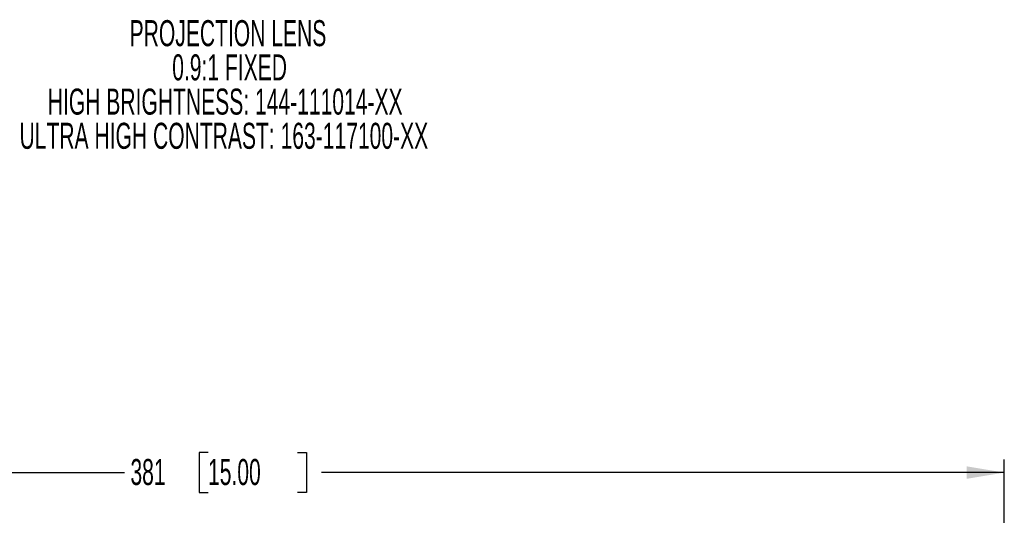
# Model space of a CAD drawing. Header units: millimetres. Extents: x 0 to 1118, y 0 to 864.
# Tile 88 of 96: x 868 to 988, y 593 to 653. Entities that reach past the tile are written whole.
import ezdxf

# ---------------------------------------------------------------- set-up
doc = ezdxf.new("R2010")
doc.units = ezdxf.units.MM
doc.layers.add('ALPHAREV', color=7, linetype='Continuous', lineweight=25)
doc.styles.add('SLDTEXTSTYLE0', font='TXT', dxfattribs={"width": 0.605})
doc.dimstyles.new('SLDDIMSTYLE0', dxfattribs={"dimtxt": 3.175, "dimasz": 4.572, "dimexe": 0, "dimexo": 0.0625, "dimgap": 0.79375, "dimtad": 0, "dimtih": 1, "dimtoh": 1, "dimdec": 0, "dimlfac": 2, "dimrnd": 1e-09, "dimzin": 12, "dimdsep": 46, "dimtxsty": 'SLDTEXTSTYLE0', "dimsah": 1, "dimcen": 0.09, "dimadec": 0, "dimazin": 3, "dimtfac": 1, "dimtofl": 0, "dimtmove": 0, "dimatfit": 3, "dimfxl": 1, "dimfrac": 2, "dimtolj": 1, "dimtzin": 12, "dimarcsym": 0})

# ---------------------------------------------------------------- blocks, each defined once
blk = doc.blocks.new('_D_8')
at = {"layer": 'ALPHAREV'}
for p, q in [((891.15, 600.64), (890.06, 600.64)), ((890.06, 600.64), (890.06, 595.76)), ((902.07, 600.64), (903.16, 600.64)), ((903.16, 600.64), (903.16, 595.76)), ((797.72, 558.71), (797.72, 599.8)), ((988.22, 576.46), (988.22, 599.8)), ((797.72, 598.2), (880.97, 598.2)), ((988.22, 598.2), (904.98, 598.2)), ((890.06, 595.76), (891.15, 595.76)), ((903.16, 595.76), (902.07, 595.76))]:
    blk.add_line(p, q, dxfattribs=at)
for points in [[(797.72, 598.2), (802.29, 597.44), (802.29, 598.96)], [(988.22, 598.2), (983.65, 598.96), (983.65, 597.44)]]:
    blk.add_solid(points, dxfattribs=at)
at = {"layer": 'ALPHAREV', "char_height": 3.175, "attachment_point": 1, "style": 'SLDTEXTSTYLE0'}
for s, insert in [('381', (881.69, 599.86)), ('15.00', (891.15, 599.86))]:
    blk.add_mtext(s, dxfattribs=dict(at, insert=insert))
blk = doc.blocks.new('SW_NOTE_0_7')
at = {"layer": 'ALPHAREV', "color": 0, "char_height": 3.175, "attachment_point": 2, "style": 'SLDTEXTSTYLE0'}
for s, insert in [('PROJECTION LENS', (19.94, 4.09)), ('0.9:1 FIXED', (20.14, -0.08)), ('HIGH BRIGHTNESS: 144-111014-XX', (19.6, -4.26)), ('ULTRA HIGH CONTRAST: 163-117100-XX', (19.44, -8.43))]:
    blk.add_mtext(s, dxfattribs=dict(at, insert=insert))

msp = doc.modelspace()

# ---------------------------------------------------------------- block references
at = {"layer": 'ALPHAREV'}
msp.add_blockref('SW_NOTE_0_7', (873.64, 649.3), dxfattribs=at)

# ---------------------------------------------------------------- dimensions: what is measured, and where the dimension line sits
dim = msp.add_linear_dim(base=(797.72, 598.2), p1=(988.22, 574.86), p2=(797.72, 557.11), dimstyle='SLDDIMSTYLE0', dxfattribs=at)
dim.commit()
dim.dimension.update_dxf_attribs({"geometry": '_D_8', "text_midpoint": (892.97, 598.2), "dimtype": 160})

doc.saveas('drawing.dxf')
